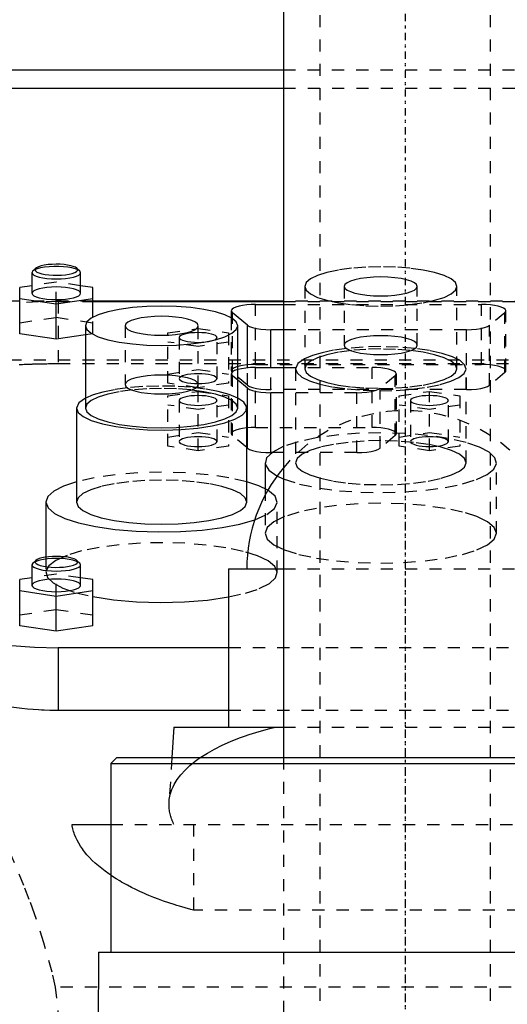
# Model space of a CAD drawing. Extents: x -105 to 105, y -104 to 484.
# Tile 8 of 10: x -32 to 8, y 192 to 273. Entities that reach past the tile are written whole.
import ezdxf

# ---------------------------------------------------------------- set-up
doc = ezdxf.new("R2010")
doc.units = 0
doc.linetypes.add('CENTER', pattern=[1.5, 0.45, -0.5, 0.05, -0.5])
doc.linetypes.add('DASHED', pattern=[2, 1, -1])
for name, color, linetype in [('AM_0', 7, 'CONTINUOUS'), ('AM_3', 7, 'DASHED'), ('AM_7', 7, 'CENTER')]:
    doc.layers.add(name, color=color, linetype=linetype)

msp = doc.modelspace()

# ---------------------------------------------------------------- linework, layer by layer
at = {"layer": 'AM_0', "color": 7, "linetype": 'CONTINUOUS'}
for p, q in [((-10, 446.5), (-10, 212.5)), ((-45.211, 269), (-10.011, 269)), ((-43, 267.5), (-10, 267.5)), ((-30.577, 252.474), (-30.65, 252.335)), ((-30.336, 252.698), (-30.577, 252.474)), ((-26.723, 252.474), (-26.964, 252.698)), ((-26.65, 252.335), (-26.723, 252.474)), ((-30.65, 252.335), (-30.65, 250.645)), ((-26.65, 250.645), (-26.65, 252.335)), ((-30.65, 251.265), (-31.65, 251.116)), ((-31.65, 247.322), (-31.65, 251.116)), ((-25.65, 251.116), (-26.65, 251.265)), ((-25.65, 248.664), (-25.65, 251.116)), ((-31.65, 250.219), (-28.65, 249.771)), ((-28.65, 249.771), (-25.65, 250.219)), ((-31.65, 250), (-39.86, 250)), ((-28.65, 246.874), (-28.65, 249.771)), ((-10, 250), (-25.65, 250)), ((-25.65, 249.97), (-10, 249.97)), ((-12.28, 249.72), (-10, 249.72)), ((-14.28, 249.202), (-14.28, 248.624)), ((-14.189, 248.568), (-14.189, 249.048)), ((-12.939, 248.013), (-14.189, 249.048)), ((-26.25, 247.973), (-26.25, 241.211)), ((-13.75, 241.211), (-13.75, 247.973)), ((-12.939, 244.515), (-12.939, 248.013)), ((-11.03, 244.544), (-11.03, 247.649)), ((-10, 247.649), (-11.03, 247.649)), ((-28.65, 246.874), (-31.65, 247.322)), ((-26.25, 247.232), (-28.65, 246.874)), ((-12.28, 244.544), (-10, 244.544)), ((-12.939, 242.836), (-13.75, 243.508)), ((-12.939, 237.91), (-12.939, 242.836)), ((-11.03, 237.547), (-11.03, 242.473)), ((-10, 242.473), (-11.03, 242.473)), ((-27, 241.211), (-27, 233.484)), ((-13, 233.484), (-13, 241.211)), ((-12.939, 237.91), (-13, 237.961)), ((-10.946, 237.547), (-11.03, 237.547)), ((-11.5, 236.719), (-11.5, 234.582)), ((-29.5, 233.484), (-29.5, 228.967)), ((-30.577, 228.468), (-30.65, 228.329)), ((-30.65, 228.329), (-30.65, 226.639)), ((-30.336, 228.692), (-30.577, 228.468)), ((-26.723, 228.468), (-26.964, 228.692)), ((-26.65, 228.329), (-26.723, 228.468)), ((-26.65, 226.639), (-26.65, 228.329)), ((-14.5, 228), (-14.5, 215)), ((-14.5, 228), (-10.009, 228)), ((-30.65, 227.26), (-31.65, 227.11)), ((-31.65, 223.316), (-31.65, 227.11)), ((-25.65, 227.11), (-26.65, 227.26)), ((-25.65, 223.316), (-25.65, 227.11)), ((-31.65, 226.214), (-28.65, 225.766)), ((-28.65, 225.766), (-25.65, 226.214)), ((-28.65, 222.868), (-28.65, 225.766)), ((-28.65, 222.868), (-31.65, 223.316)), ((-25.65, 223.316), (-28.65, 222.868)), ((-28.5, 221.5), (-28.5, 216.359)), ((-14.5, 221.5), (-28.5, 221.5)), ((-14.5, 216.359), (-28.5, 216.359)), ((-19, 215), (-19.156, 212.5)), ((-19, 215), (-10.011, 215)), ((-23.675, 212.5), (-24.175, 212)), ((-24.175, 212), (-24.175, 196.5)), ((-24.175, 212), (24.175, 212)), ((-23.675, 212.5), (23.675, 212.5)), ((-27.357, 207), (-24.189, 207)), ((-25.175, 196.5), (-25.431, 160.873)), ((-25.175, 196.5), (25.175, 196.5))]:
    msp.add_line(p, q, dxfattribs=at)
for points in [[(-28.65, 253.029), (-28.997, 253.02), (-29.329, 252.994), (-29.635, 252.951), (-29.902, 252.893), (-30.119, 252.822), (-30.279, 252.742), (-30.373, 252.655), (-30.399, 252.566), (-30.357, 252.476), (-30.246, 252.391), (-30.072, 252.312), (-29.842, 252.245), (-29.565, 252.19), (-29.251, 252.151), (-28.914, 252.129), (-28.566, 252.124), (-28.222, 252.137), (-27.894, 252.168), (-27.597, 252.215), (-27.341, 252.276), (-27.137, 252.349), (-26.993, 252.431), (-26.914, 252.519), (-26.905, 252.609), (-26.964, 252.698)], [(-26.964, 252.698), (-27.08, 252.776), (-27.249, 252.848), (-27.467, 252.91), (-27.725, 252.961), (-28.015, 252.998), (-28.327, 253.022), (-28.65, 253.029)], [(-30.65, 252.335), (-30.612, 252.234), (-30.498, 252.137), (-30.313, 252.047), (-30.064, 251.969), (-29.761, 251.904), (-29.415, 251.857), (-29.04, 251.827), (-28.65, 251.817), (-28.26, 251.827), (-27.885, 251.857), (-27.539, 251.904), (-27.236, 251.969), (-26.987, 252.047), (-26.802, 252.137), (-26.688, 252.234), (-26.65, 252.335)], [(-30.65, 250.645), (-30.612, 250.544), (-30.498, 250.446), (-30.313, 250.357), (-30.064, 250.278), (-29.761, 250.214), (-29.415, 250.166), (-29.04, 250.137), (-28.65, 250.127), (-28.26, 250.137), (-27.885, 250.166), (-27.539, 250.214), (-27.236, 250.278), (-26.987, 250.357), (-26.802, 250.446), (-26.688, 250.544), (-26.65, 250.645)], [(-12.28, 249.72), (-12.652, 249.711), (-13.012, 249.684), (-13.346, 249.64), (-13.642, 249.581), (-13.891, 249.509), (-14.083, 249.426), (-14.213, 249.335), (-14.274, 249.239), (-14.266, 249.143), (-14.189, 249.048)], [(-12.939, 248.013), (-12.771, 247.912), (-12.526, 247.824), (-12.214, 247.75), (-11.85, 247.695), (-11.449, 247.661), (-11.03, 247.649)], [(-12.28, 244.544), (-12.69, 244.533), (-13.083, 244.5), (-13.442, 244.447), (-13.752, 244.376)], [(-12.939, 242.836), (-12.771, 242.736), (-12.526, 242.647), (-12.214, 242.574), (-11.85, 242.519), (-11.449, 242.485), (-11.03, 242.473)], [(-26.25, 242.027), (-26.81, 241.631), (-27, 241.211)], [(-27, 241.211), (-26.86, 240.85), (-26.445, 240.504), (-25.772, 240.186), (-24.867, 239.909), (-23.768, 239.684), (-22.517, 239.521), (-21.166, 239.425), (-19.768, 239.4), (-18.38, 239.449), (-17.056, 239.568), (-15.85, 239.752), (-14.811, 239.995), (-13.979, 240.287), (-13.389, 240.616), (-13.063, 240.969), (-13.015, 241.331), (-13.247, 241.689), (-13.75, 242.027)], [(-26.25, 241.211), (-26.13, 240.896), (-25.774, 240.592), (-25.197, 240.313), (-24.419, 240.067), (-23.472, 239.866), (-22.392, 239.717), (-21.219, 239.625), (-20, 239.594), (-18.781, 239.625), (-17.608, 239.717), (-16.528, 239.866), (-15.581, 240.067), (-14.803, 240.313), (-14.226, 240.592), (-13.87, 240.896), (-13.75, 241.211)], [(-12.939, 237.91), (-12.771, 237.81), (-12.526, 237.721), (-12.214, 237.647), (-11.85, 237.592), (-11.449, 237.558), (-11.03, 237.547)], [(-10.005, 238.043), (-10.878, 237.594), (-11.38, 237.108), (-11.49, 236.606), (-11.202, 236.109), (-10.53, 235.637)], [(-27, 235.146), (-28.065, 234.783), (-28.853, 234.376), (-29.337, 233.938), (-29.5, 233.484)], [(-11.278, 234.458), (-12.027, 234.821), (-13, 235.146)], [(-29.5, 233.484), (-29.324, 233.013), (-28.803, 232.559), (-27.955, 232.14), (-26.813, 231.77), (-25.418, 231.464), (-23.823, 231.233), (-22.086, 231.085), (-20.272, 231.026), (-18.447, 231.058), (-16.68, 231.18), (-15.037, 231.387), (-13.577, 231.672), (-12.355, 232.024)], [(-27, 233.484), (-26.865, 233.13), (-26.467, 232.791), (-25.82, 232.477), (-24.95, 232.203), (-23.889, 231.977), (-22.679, 231.81), (-21.366, 231.707), (-20, 231.672), (-18.634, 231.707), (-17.321, 231.81), (-16.111, 231.977), (-15.05, 232.203), (-14.18, 232.477), (-13.533, 232.791), (-13.135, 233.13), (-13, 233.484)], [(-30.336, 228.692), (-30.395, 228.603), (-30.386, 228.513), (-30.307, 228.426), (-30.163, 228.343), (-29.959, 228.27), (-29.703, 228.209), (-29.406, 228.162), (-29.078, 228.132), (-28.734, 228.118), (-28.386, 228.123), (-28.049, 228.146), (-27.735, 228.185), (-27.458, 228.239), (-27.228, 228.307), (-27.054, 228.385), (-26.943, 228.471), (-26.901, 228.56), (-26.927, 228.65), (-27.021, 228.737), (-27.181, 228.817), (-27.398, 228.887), (-27.665, 228.945), (-27.971, 228.988), (-28.303, 229.015), (-28.65, 229.024)], [(-28.65, 229.024), (-28.973, 229.016), (-29.285, 228.993), (-29.575, 228.955), (-29.833, 228.905), (-30.051, 228.842), (-30.22, 228.771), (-30.336, 228.692)], [(-30.65, 228.329), (-30.612, 228.228), (-30.498, 228.131), (-30.313, 228.042), (-30.064, 227.963), (-29.761, 227.899), (-29.415, 227.851), (-29.04, 227.822), (-28.65, 227.812), (-28.26, 227.822), (-27.885, 227.851), (-27.539, 227.899), (-27.236, 227.963), (-26.987, 228.042), (-26.802, 228.131), (-26.688, 228.228), (-26.65, 228.329)], [(-30.65, 226.639), (-30.612, 226.538), (-30.498, 226.441), (-30.313, 226.351), (-30.064, 226.273), (-29.761, 226.209), (-29.415, 226.161), (-29.04, 226.131), (-28.65, 226.121), (-28.26, 226.131), (-27.885, 226.161), (-27.539, 226.209), (-27.236, 226.273), (-26.987, 226.351), (-26.802, 226.441), (-26.688, 226.538), (-26.65, 226.639)], [(-25.656, 225.713), (-23.947, 225.452), (-22.065, 225.289), (-20.093, 225.23), (-18.117, 225.279), (-16.224, 225.432), (-14.495, 225.685)], [(-38.5, 224.088), (-38.308, 223.583), (-37.739, 223.098), (-36.815, 222.65), (-35.571, 222.258), (-34.056, 221.936), (-32.327, 221.697), (-30.451, 221.55), (-28.5, 221.5)]]:
    msp.add_lwpolyline(points, dxfattribs=at)
for points in [[(-13.75, 247.973), (-13.87, 248.288), (-14.226, 248.592), (-14.803, 248.871), (-15.581, 249.117), (-16.528, 249.318), (-17.608, 249.467), (-18.781, 249.559), (-20, 249.59), (-21.219, 249.559), (-22.392, 249.467), (-23.472, 249.318), (-24.419, 249.117), (-25.197, 248.871), (-25.774, 248.592), (-26.13, 248.288), (-26.25, 247.973), (-26.13, 247.657), (-25.774, 247.354), (-25.197, 247.074), (-24.419, 246.829), (-23.472, 246.628), (-22.392, 246.478), (-21.219, 246.386), (-20, 246.355), (-18.781, 246.386), (-17.608, 246.478), (-16.528, 246.628), (-15.581, 246.829), (-14.803, 247.074), (-14.226, 247.354), (-13.87, 247.657)], [(-17, 247.973), (-17.058, 248.124), (-17.228, 248.27), (-17.506, 248.404), (-17.879, 248.522), (-18.333, 248.618), (-18.852, 248.69), (-19.415, 248.734), (-20, 248.749), (-20.585, 248.734), (-21.148, 248.69), (-21.667, 248.618), (-22.121, 248.522), (-22.494, 248.404), (-22.772, 248.27), (-22.942, 248.124), (-23, 247.973), (-22.942, 247.821), (-22.772, 247.676), (-22.494, 247.541), (-22.121, 247.424), (-21.667, 247.327), (-21.148, 247.255), (-20.585, 247.211), (-20, 247.196), (-19.415, 247.211), (-18.852, 247.255), (-18.333, 247.327), (-17.879, 247.424), (-17.506, 247.541), (-17.228, 247.676), (-17.058, 247.821)]]:
    msp.add_lwpolyline(points, close=True, dxfattribs=at)
for points in [[(-28.5, 216.359, 0), (-28.725, 216.36, 0), (-29.179, 216.367, 0), (-29.637, 216.381, 0), (-29.867, 216.391, 0), (-30.098, 216.403, 0), (-30.559, 216.433, 0), (-31.018, 216.47, 0), (-31.473, 216.516, 0), (-31.923, 216.568, 0), (-32.366, 216.628, 0), (-32.584, 216.661, 0), (-32.799, 216.695, 0), (-33.223, 216.769, 0), (-33.635, 216.85, 0), (-34.033, 216.936, 0), (-34.416, 217.029, 0), (-34.783, 217.126, 0), (-34.961, 217.176, 0), (-35.133, 217.228, 0), (-35.465, 217.333, 0), (-35.78, 217.443, 0), (-35.934, 217.5, 0)], [(-24.179, 202.821, 0), (-24.334, 202.928, 0), (-24.634, 203.144, 0), (-24.92, 203.364, 0), (-25.057, 203.475, 0), (-25.191, 203.587, 0), (-25.448, 203.813, 0), (-25.69, 204.042, 0), (-25.917, 204.273, 0), (-26.128, 204.507, 0), (-26.322, 204.742, 0), (-26.414, 204.86, 0), (-26.501, 204.978, 0), (-26.664, 205.216, 0), (-26.81, 205.454, 0), (-26.939, 205.693, 0), (-27.052, 205.932, 0), (-27.149, 206.171, 0), (-27.191, 206.29, 0), (-27.229, 206.409, 0), (-27.293, 206.646, 0), (-27.34, 206.882, 0), (-27.357, 207, 0)]]:
    msp.add_polyline3d(points, dxfattribs=at)
msp.add_arc((0, 228), 13, 140.28486, 180, dxfattribs=at)
at = {"layer": 'AM_3', "color": 6, "linetype": 'DASHED'}
for p, q in [((-7, 457.5), (-7, -77.5)), ((7, -77.5), (7, 457.5)), ((-10.011, 269), (10.011, 269)), ((-10, 267.5), (10, 267.5)), ((-28.65, 251.564), (-30.65, 251.265)), ((-28.65, 249.771), (-28.65, 251.564)), ((-26.65, 251.265), (-28.65, 251.564)), ((-8.25, 251.208), (-8.25, 244.446)), ((-5, 251.208), (-5, 246.378)), ((1, 246.378), (1, 251.208)), ((4.25, 244.446), (4.25, 251.208)), ((-25.65, 250), (-31.65, 250)), ((-28.5, 249.97), (-28.5, 244.865)), ((-28.5, 249.97), (-25.65, 249.97)), ((-12.28, 244.794), (-12.28, 249.72)), ((10, 250), (-10, 250)), ((-10, 249.97), (10, 249.97)), ((-10, 249.72), (6.28, 249.72)), ((6.28, 244.794), (6.28, 249.72)), ((-31.65, 248.218), (-28.65, 248.667)), ((-28.65, 248.667), (-25.65, 248.218)), ((-25.65, 247.322), (-25.65, 248.664)), ((-14.28, 248.624), (-14.28, 244.276)), ((-14.189, 244.122), (-14.189, 248.568)), ((8.189, 249.048), (6.939, 248.013)), ((8.189, 244.122), (8.189, 249.048)), ((8.28, 244.276), (8.28, 249.202)), ((-23, 247.973), (-23, 243.143)), ((-19.5, 247.383), (-17, 247.757)), ((-17, 242.882), (-17, 247.973)), ((-17, 247.757), (-14.5, 247.383)), ((5.03, 247.649), (-10, 247.649)), ((5.03, 242.723), (5.03, 247.649)), ((6.939, 243.086), (6.939, 248.013)), ((-25.65, 247.322), (-26.25, 247.232)), ((-19.5, 243.255), (-19.5, 247.383)), ((-18.55, 247.01), (-18.55, 243.629)), ((-15.45, 243.629), (-15.45, 247.01)), ((-14.5, 247.383), (-14.5, 243.255)), ((-17, 246.263), (-19.5, 246.636)), ((-14.5, 246.636), (-17, 246.263)), ((38.5, 245.15), (-38.5, 245.15)), ((-28.5, 244.865), (28.5, 244.865)), ((-19.5, 244.003), (-17, 244.376)), ((-17, 244.376), (-14.5, 244.003)), ((-12.939, 243.086), (-12.939, 244.515)), ((-12.28, 244.794), (6.28, 244.794)), ((-12.28, 239.617), (-12.28, 244.544)), ((-11.03, 242.723), (-11.03, 244.544)), ((-10, 244.544), (-2.72, 244.544)), ((-9, 244.446), (-9, 236.719)), ((-2.72, 239.617), (-2.72, 244.544)), ((5, 236.719), (5, 244.446)), ((-14.28, 244.026), (-14.28, 239.1)), ((-12.939, 243.086), (-14.189, 244.122)), ((-14.189, 238.945), (-14.189, 243.872)), ((-13.75, 243.508), (-14.189, 243.872)), ((-0.811, 243.872), (-2.061, 242.836)), ((-0.811, 238.945), (-0.811, 243.872)), ((-0.72, 239.1), (-0.72, 244.026)), ((8.189, 244.122), (6.939, 243.086)), ((-17, 242.882), (-19.5, 243.255)), ((-14.5, 243.255), (-17, 242.882)), ((-2.061, 237.91), (-2.061, 242.836)), ((-19.5, 242.207), (-17, 242.581)), ((-19.5, 238.079), (-19.5, 242.207)), ((-17, 242.581), (-14.5, 242.207)), ((-17, 237.706), (-17, 242.581)), ((-14.5, 242.207), (-14.5, 238.079)), ((5.03, 242.723), (-11.03, 242.723)), ((-3.97, 242.473), (-10, 242.473)), ((-3.97, 237.547), (-3.97, 242.473)), ((-0.5, 242.207), (2, 242.581)), ((-0.5, 238.079), (-0.5, 242.207)), ((2, 242.581), (4.5, 242.207)), ((2, 237.706), (2, 242.581)), ((4.5, 242.207), (4.5, 238.079)), ((-17, 241.086), (-19.5, 241.46)), ((-18.55, 241.833), (-18.55, 238.453)), ((-14.5, 241.46), (-17, 241.086)), ((-15.45, 238.453), (-15.45, 241.833)), ((2, 241.086), (-0.5, 241.46)), ((0.45, 241.833), (0.45, 238.453)), ((4.5, 241.46), (2, 241.086)), ((3.55, 238.453), (3.55, 241.833)), ((-12.28, 239.617), (-2.72, 239.617)), ((-19.5, 238.826), (-17, 239.2)), ((-17, 239.2), (-14.5, 238.826)), ((-13, 237.961), (-14.189, 238.945)), ((-7.005, 238.809), (-7.295, 238.76)), ((-0.811, 238.945), (-2.061, 237.91)), ((-0.5, 238.826), (2, 239.2)), ((2, 239.2), (4.5, 238.826)), ((-17, 237.706), (-19.5, 238.079)), ((-14.5, 238.079), (-17, 237.706)), ((2, 237.706), (-0.5, 238.079)), ((4.5, 238.079), (2, 237.706)), ((-3.97, 237.547), (-10.946, 237.547)), ((7.5, 230.924), (7.5, 236.719)), ((-10.53, 235.637), (-10.005, 235.395)), ((-11.5, 234.582), (-11.5, 230.924)), ((-10.5, 227.689), (-10.5, 233.484)), ((-29.5, 228.967), (-29.5, 227.689)), ((-28.65, 227.559), (-30.65, 227.26)), ((-28.65, 225.766), (-28.65, 227.559)), ((-26.65, 227.26), (-28.65, 227.559)), ((-10.009, 228), (10.009, 228)), ((-31.65, 224.213), (-28.65, 224.661)), ((-28.65, 224.661), (-25.65, 224.213)), ((14.5, 221.5), (-14.5, 221.5)), ((14.5, 216.359), (-14.5, 216.359)), ((-10.011, 215), (10.011, 215)), ((-19.156, 212.5), (-19.386, 208.83)), ((-10, 212.5), (-10, -25.3)), ((-24.189, 207), (24.189, 207)), ((-17.375, 207), (-17.375, 199.939)), ((17.375, 199.939), (-17.375, 199.939)), ((28.705, 193.625), (-28.705, 193.625))]:
    msp.add_line(p, q, dxfattribs=at)
for points in [[(-26.723, 252.474), (-26.868, 252.57), (-27.084, 252.657), (-27.362, 252.731), (-27.691, 252.789), (-28.059, 252.829), (-28.45, 252.85), (-28.85, 252.85), (-29.241, 252.829), (-29.609, 252.789), (-29.938, 252.731), (-30.216, 252.657), (-30.432, 252.57), (-30.577, 252.474)], [(-28.65, 251.162), (-29.04, 251.152), (-29.415, 251.123), (-29.761, 251.075), (-30.064, 251.011), (-30.313, 250.932), (-30.498, 250.843), (-30.612, 250.746), (-30.65, 250.645)], [(-26.65, 250.645), (-26.688, 250.746), (-26.802, 250.843), (-26.987, 250.932), (-27.236, 251.011), (-27.539, 251.075), (-27.885, 251.123), (-28.26, 251.152), (-28.65, 251.162)], [(-28.5, 249.97), (-30.097, 249.937), (-31.653, 249.838)], [(8.189, 249.048), (8.266, 249.143), (8.274, 249.239), (8.213, 249.335), (8.083, 249.426), (7.891, 249.509), (7.642, 249.581), (7.346, 249.64), (7.012, 249.684), (6.652, 249.711), (6.28, 249.72)], [(5.03, 247.649), (5.449, 247.661), (5.85, 247.695), (6.214, 247.75), (6.526, 247.824), (6.771, 247.912), (6.939, 248.013)], [(-17, 247.411), (-17.302, 247.403), (-17.593, 247.38), (-17.861, 247.343), (-18.096, 247.293), (-18.289, 247.233), (-18.432, 247.163), (-18.52, 247.088), (-18.55, 247.01)], [(-18.55, 247.01), (-18.52, 246.932), (-18.432, 246.856), (-18.289, 246.787), (-18.096, 246.726), (-17.861, 246.676), (-17.593, 246.639), (-17.302, 246.616), (-17, 246.609)], [(-17, 246.609), (-16.698, 246.616), (-16.407, 246.639), (-16.139, 246.676), (-15.904, 246.726), (-15.711, 246.787), (-15.568, 246.856), (-15.48, 246.932), (-15.45, 247.01), (-15.48, 247.088), (-15.568, 247.163), (-15.711, 247.233), (-15.904, 247.293), (-16.139, 247.343), (-16.407, 247.38), (-16.698, 247.403), (-17, 247.411)], [(-4.812, 246.106), (-5.873, 245.956), (-6.818, 245.761), (-7.62, 245.527), (-8.254, 245.26)], [(-7.002, 243.179), (-5.954, 242.951), (-4.754, 242.781), (-3.45, 242.674), (-2.09, 242.635), (-0.726, 242.665), (0.588, 242.763), (1.804, 242.926), (2.875, 243.146), (3.759, 243.417), (4.423, 243.726), (4.842, 244.063), (4.999, 244.415), (4.889, 244.768), (4.515, 245.109), (3.893, 245.424), (3.045, 245.702), (2.005, 245.932), (0.812, 246.106)], [(-2, 246.258), (-3.436, 246.22), (-4.812, 246.106)], [(0.812, 246.106), (-0.564, 246.22), (-2, 246.258)], [(-8.254, 245.26), (-8.811, 244.865), (-9, 244.446)], [(-12.28, 244.794), (-12.652, 244.785), (-13.012, 244.758), (-13.346, 244.714), (-13.642, 244.655), (-13.891, 244.583), (-14.083, 244.5), (-14.213, 244.409), (-14.274, 244.313), (-14.266, 244.216), (-14.189, 244.122)], [(-13.752, 244.376), (-14.001, 244.29), (-14.175, 244.191), (-14.266, 244.086), (-14.271, 243.978), (-14.189, 243.872)], [(-9, 244.446), (-8.869, 244.098), (-8.481, 243.762), (-7.851, 243.452), (-7.002, 243.179)], [(-0.811, 243.872), (-0.734, 243.966), (-0.726, 244.063), (-0.787, 244.159), (-0.917, 244.249), (-1.109, 244.333), (-1.358, 244.405), (-1.654, 244.464), (-1.988, 244.508), (-2.348, 244.534), (-2.72, 244.544)], [(8.189, 244.122), (8.266, 244.216), (8.274, 244.313), (8.213, 244.409), (8.083, 244.5), (7.891, 244.583), (7.642, 244.655), (7.346, 244.714), (7.012, 244.758), (6.652, 244.785), (6.28, 244.794)], [(-22.812, 242.87), (-23.871, 242.721), (-24.815, 242.526), (-25.616, 242.293), (-26.25, 242.027)], [(-20, 242.829), (-21.219, 242.798), (-22.392, 242.706), (-23.472, 242.556), (-24.419, 242.355), (-25.197, 242.11), (-25.774, 241.83), (-26.13, 241.527), (-26.25, 241.211)], [(-13.75, 242.027), (-14.456, 242.317), (-15.361, 242.568), (-16.432, 242.77), (-17.632, 242.916), (-18.916, 243.001), (-20.239, 243.022), (-21.553, 242.978), (-22.812, 242.87)], [(-13.75, 241.211), (-13.87, 241.527), (-14.226, 241.83), (-14.803, 242.11), (-15.581, 242.355), (-16.528, 242.556), (-17.608, 242.706), (-18.781, 242.798), (-20, 242.829)], [(-12.939, 243.086), (-12.771, 242.986), (-12.526, 242.897), (-12.214, 242.824), (-11.85, 242.769), (-11.449, 242.735), (-11.03, 242.723)], [(-3.97, 242.473), (-3.551, 242.485), (-3.15, 242.519), (-2.786, 242.574), (-2.474, 242.647), (-2.229, 242.736), (-2.061, 242.836)], [(5.03, 242.723), (5.449, 242.735), (5.85, 242.769), (6.214, 242.824), (6.526, 242.897), (6.771, 242.986), (6.939, 243.086)], [(-15.45, 241.833), (-15.48, 241.912), (-15.568, 241.987), (-15.711, 242.056), (-15.904, 242.117), (-16.139, 242.167), (-16.407, 242.204), (-16.698, 242.227), (-17, 242.235), (-17.302, 242.227), (-17.593, 242.204), (-17.861, 242.167), (-18.096, 242.117), (-18.289, 242.056), (-18.432, 241.987), (-18.52, 241.912), (-18.55, 241.833)], [(3.55, 241.833), (3.52, 241.912), (3.432, 241.987), (3.289, 242.056), (3.096, 242.117), (2.861, 242.167), (2.593, 242.204), (2.302, 242.227), (2, 242.235), (1.698, 242.227), (1.407, 242.204), (1.139, 242.167), (0.904, 242.117), (0.711, 242.056), (0.568, 241.987), (0.48, 241.912), (0.45, 241.833)], [(-18.55, 241.833), (-18.52, 241.755), (-18.432, 241.68), (-18.289, 241.611), (-18.096, 241.55), (-17.861, 241.5), (-17.593, 241.463), (-17.302, 241.44), (-17, 241.432), (-16.698, 241.44), (-16.407, 241.463), (-16.139, 241.5), (-15.904, 241.55), (-15.711, 241.611), (-15.568, 241.68), (-15.48, 241.755), (-15.45, 241.833)], [(0.45, 241.833), (0.48, 241.755), (0.568, 241.68), (0.711, 241.611), (0.904, 241.55), (1.139, 241.5), (1.407, 241.463), (1.698, 241.44), (2, 241.432), (2.302, 241.44), (2.593, 241.463), (2.861, 241.5), (3.096, 241.55), (3.289, 241.611), (3.432, 241.68), (3.52, 241.755), (3.55, 241.833)], [(-12.28, 239.617), (-12.652, 239.608), (-13.012, 239.581), (-13.346, 239.538), (-13.642, 239.479), (-13.891, 239.406), (-14.083, 239.323), (-14.213, 239.232), (-14.274, 239.137), (-14.266, 239.04), (-14.189, 238.945)], [(-0.811, 238.945), (-0.734, 239.04), (-0.726, 239.137), (-0.787, 239.232), (-0.917, 239.323), (-1.109, 239.406), (-1.358, 239.479), (-1.654, 239.538), (-1.988, 239.581), (-2.348, 239.608), (-2.72, 239.617)], [(-7.295, 238.76), (-8.793, 238.438), (-10.005, 238.043)], [(-2, 239.178), (-3.747, 239.136), (-5.435, 239.012), (-7.005, 238.809)], [(5.007, 238.379), (3.536, 238.717), (1.828, 238.969), (-0.044, 239.125), (-2, 239.178)], [(-7.005, 234.629), (-5.38, 234.421), (-3.632, 234.297), (-1.824, 234.261), (-0.023, 234.314), (1.706, 234.455), (3.3, 234.679), (4.702, 234.976), (5.859, 235.338), (6.73, 235.749), (7.283, 236.196), (7.497, 236.662), (7.366, 237.13), (6.894, 237.583), (6.098, 238.005), (5.007, 238.379)], [(-3.97, 237.547), (-3.551, 237.558), (-3.15, 237.592), (-2.786, 237.647), (-2.474, 237.721), (-2.229, 237.81), (-2.061, 237.91)], [(-13, 235.146), (-14.47, 235.483), (-16.177, 235.735), (-18.047, 235.89), (-20, 235.943), (-21.953, 235.89), (-23.823, 235.735), (-25.53, 235.483), (-27, 235.146)], [(-20, 235.296), (-21.366, 235.261), (-22.679, 235.158), (-23.889, 234.99), (-24.95, 234.765), (-25.82, 234.49), (-26.467, 234.177), (-26.865, 233.837), (-27, 233.484)], [(-13, 233.484), (-13.135, 233.837), (-13.533, 234.177), (-14.18, 234.49), (-15.05, 234.765), (-16.111, 234.99), (-17.321, 235.158), (-18.634, 235.261), (-20, 235.296)], [(-10.005, 235.395), (-8.671, 234.969), (-7.005, 234.629)], [(-12.355, 232.024), (-11.353, 232.466), (-10.726, 232.951), (-10.5, 233.46), (-10.687, 233.969), (-11.278, 234.458)], [(-14.495, 225.685), (-13.11, 225.996), (-11.981, 226.37), (-11.152, 226.793), (-10.652, 227.25), (-10.501, 227.723), (-10.704, 228.195), (-11.253, 228.648), (-12.128, 229.065), (-13.297, 229.431), (-14.715, 229.732), (-16.331, 229.957), (-18.083, 230.097), (-19.907, 230.147), (-21.734, 230.106), (-23.496, 229.975), (-25.129, 229.758), (-26.57, 229.465), (-27.766, 229.105), (-28.673, 228.692), (-29.256, 228.242), (-29.495, 227.772), (-29.379, 227.298), (-28.914, 226.839), (-28.117, 226.411), (-27.017, 226.031), (-25.656, 225.713)], [(-28.65, 228.847), (-29.019, 228.838), (-29.376, 228.812), (-29.707, 228.769), (-30.002, 228.711), (-30.251, 228.64), (-30.445, 228.558), (-30.577, 228.468)], [(-26.723, 228.468), (-26.855, 228.558), (-27.049, 228.64), (-27.298, 228.711), (-27.593, 228.769), (-27.924, 228.812), (-28.281, 228.838), (-28.65, 228.847)], [(-28.65, 227.157), (-29.04, 227.147), (-29.415, 227.117), (-29.761, 227.069), (-30.064, 227.005), (-30.313, 226.927), (-30.498, 226.837), (-30.612, 226.74), (-30.65, 226.639)], [(-26.65, 226.639), (-26.688, 226.74), (-26.802, 226.837), (-26.987, 226.927), (-27.236, 227.005), (-27.539, 227.069), (-27.885, 227.117), (-28.26, 227.147), (-28.65, 227.157)]]:
    msp.add_lwpolyline(points, dxfattribs=at)
for points in [[(4.25, 251.208), (4.13, 251.524), (3.774, 251.827), (3.197, 252.107), (2.419, 252.352), (1.472, 252.553), (0.392, 252.702), (-0.781, 252.794), (-2, 252.826), (-3.219, 252.794), (-4.392, 252.702), (-5.472, 252.553), (-6.419, 252.352), (-7.197, 252.107), (-7.774, 251.827), (-8.13, 251.524), (-8.25, 251.208), (-8.13, 250.892), (-7.774, 250.589), (-7.197, 250.309), (-6.419, 250.064), (-5.472, 249.863), (-4.392, 249.713), (-3.219, 249.621), (-2, 249.59), (-0.781, 249.621), (0.392, 249.713), (1.472, 249.863), (2.419, 250.064), (3.197, 250.309), (3.774, 250.589), (4.13, 250.892)], [(1, 251.208), (0.942, 251.359), (0.772, 251.505), (0.494, 251.639), (0.121, 251.757), (-0.333, 251.854), (-0.852, 251.925), (-1.415, 251.969), (-2, 251.984), (-2.585, 251.969), (-3.148, 251.925), (-3.667, 251.854), (-4.121, 251.757), (-4.494, 251.639), (-4.772, 251.505), (-4.942, 251.359), (-5, 251.208), (-4.942, 251.056), (-4.772, 250.911), (-4.494, 250.777), (-4.121, 250.659), (-3.667, 250.562), (-3.148, 250.491), (-2.585, 250.446), (-2, 250.431), (-1.415, 250.446), (-0.852, 250.491), (-0.333, 250.562), (0.121, 250.659), (0.494, 250.777), (0.772, 250.911), (0.942, 251.056)], [(1, 246.378), (0.942, 246.53), (0.772, 246.675), (0.494, 246.81), (0.121, 246.927), (-0.333, 247.024), (-0.852, 247.096), (-1.415, 247.14), (-2, 247.155), (-2.585, 247.14), (-3.148, 247.096), (-3.667, 247.024), (-4.121, 246.927), (-4.494, 246.81), (-4.772, 246.675), (-4.942, 246.53), (-5, 246.378), (-4.942, 246.227), (-4.772, 246.081), (-4.494, 245.947), (-4.121, 245.829), (-3.667, 245.733), (-3.148, 245.661), (-2.585, 245.617), (-2, 245.602), (-1.415, 245.617), (-0.852, 245.661), (-0.333, 245.733), (0.121, 245.829), (0.494, 245.947), (0.772, 246.081), (0.942, 246.227)], [(4.25, 244.446), (4.13, 244.762), (3.774, 245.066), (3.197, 245.345), (2.419, 245.59), (1.472, 245.791), (0.392, 245.941), (-0.781, 246.033), (-2, 246.064), (-3.219, 246.033), (-4.392, 245.941), (-5.472, 245.791), (-6.419, 245.59), (-7.197, 245.345), (-7.774, 245.066), (-8.13, 244.762), (-8.25, 244.446), (-8.13, 244.131), (-7.774, 243.827), (-7.197, 243.548), (-6.419, 243.303), (-5.472, 243.101), (-4.392, 242.952), (-3.219, 242.86), (-2, 242.829), (-0.781, 242.86), (0.392, 242.952), (1.472, 243.101), (2.419, 243.303), (3.197, 243.548), (3.774, 243.827), (4.13, 244.131)], [(-17, 243.143), (-17.058, 243.295), (-17.228, 243.44), (-17.506, 243.574), (-17.879, 243.692), (-18.333, 243.789), (-18.852, 243.86), (-19.415, 243.905), (-20, 243.92), (-20.585, 243.905), (-21.148, 243.86), (-21.667, 243.789), (-22.121, 243.692), (-22.494, 243.574), (-22.772, 243.44), (-22.942, 243.295), (-23, 243.143), (-22.942, 242.992), (-22.772, 242.846), (-22.494, 242.712), (-22.121, 242.594), (-21.667, 242.497), (-21.148, 242.426), (-20.585, 242.382), (-20, 242.367), (-19.415, 242.382), (-18.852, 242.426), (-18.333, 242.497), (-17.879, 242.594), (-17.506, 242.712), (-17.228, 242.846), (-17.058, 242.992)], [(-15.45, 243.629), (-15.48, 243.707), (-15.568, 243.783), (-15.711, 243.852), (-15.904, 243.913), (-16.139, 243.963), (-16.407, 244), (-16.698, 244.022), (-17, 244.03), (-17.302, 244.022), (-17.593, 244), (-17.861, 243.963), (-18.096, 243.913), (-18.289, 243.852), (-18.432, 243.783), (-18.52, 243.707), (-18.55, 243.629), (-18.52, 243.551), (-18.432, 243.476), (-18.289, 243.406), (-18.096, 243.345), (-17.861, 243.295), (-17.593, 243.258), (-17.302, 243.236), (-17, 243.228), (-16.698, 243.236), (-16.407, 243.258), (-16.139, 243.295), (-15.904, 243.345), (-15.711, 243.406), (-15.568, 243.476), (-15.48, 243.551)], [(-15.45, 238.453), (-15.48, 238.531), (-15.568, 238.606), (-15.711, 238.676), (-15.904, 238.736), (-16.139, 238.786), (-16.407, 238.823), (-16.698, 238.846), (-17, 238.854), (-17.302, 238.846), (-17.593, 238.823), (-17.861, 238.786), (-18.096, 238.736), (-18.289, 238.676), (-18.432, 238.606), (-18.52, 238.531), (-18.55, 238.453), (-18.52, 238.374), (-18.432, 238.299), (-18.289, 238.23), (-18.096, 238.169), (-17.861, 238.119), (-17.593, 238.082), (-17.302, 238.059), (-17, 238.051), (-16.698, 238.059), (-16.407, 238.082), (-16.139, 238.119), (-15.904, 238.169), (-15.711, 238.23), (-15.568, 238.299), (-15.48, 238.374)], [(3.55, 238.453), (3.52, 238.531), (3.432, 238.606), (3.289, 238.676), (3.096, 238.736), (2.861, 238.786), (2.593, 238.823), (2.302, 238.846), (2, 238.854), (1.698, 238.846), (1.407, 238.823), (1.139, 238.786), (0.904, 238.736), (0.711, 238.676), (0.568, 238.606), (0.48, 238.531), (0.45, 238.453), (0.48, 238.374), (0.568, 238.299), (0.711, 238.23), (0.904, 238.169), (1.139, 238.119), (1.407, 238.082), (1.698, 238.059), (2, 238.051), (2.302, 238.059), (2.593, 238.082), (2.861, 238.119), (3.096, 238.169), (3.289, 238.23), (3.432, 238.299), (3.52, 238.374)], [(5, 236.719), (4.865, 237.073), (4.467, 237.412), (3.82, 237.726), (2.95, 238), (1.889, 238.225), (0.679, 238.393), (-0.634, 238.496), (-2, 238.531), (-3.366, 238.496), (-4.679, 238.393), (-5.889, 238.225), (-6.95, 238), (-7.82, 237.726), (-8.467, 237.412), (-8.865, 237.073), (-9, 236.719), (-8.865, 236.366), (-8.467, 236.026), (-7.82, 235.713), (-6.95, 235.438), (-5.889, 235.213), (-4.679, 235.045), (-3.366, 234.942), (-2, 234.907), (-0.634, 234.942), (0.679, 235.045), (1.889, 235.213), (2.95, 235.438), (3.82, 235.713), (4.467, 236.026), (4.865, 236.366)], [(-11.5, 230.924), (-11.317, 230.444), (-10.777, 229.983), (-9.899, 229.558), (-8.718, 229.185), (-7.278, 228.879), (-5.635, 228.652), (-3.853, 228.512), (-2, 228.465), (-0.147, 228.512), (1.635, 228.652), (3.278, 228.879), (4.718, 229.185), (5.899, 229.558), (6.777, 229.983), (7.317, 230.444), (7.5, 230.924), (7.317, 231.404), (6.777, 231.865), (5.899, 232.29), (4.718, 232.662), (3.278, 232.968), (1.635, 233.195), (-0.147, 233.335), (-2, 233.383), (-3.853, 233.335), (-5.635, 233.195), (-7.278, 232.968), (-8.718, 232.662), (-9.899, 232.29), (-10.777, 231.865), (-11.317, 231.404)]]:
    msp.add_lwpolyline(points, close=True, dxfattribs=at)
for points in [[(-31.709, 244.784, 0), (-31.568, 244.791, 0), (-31.498, 244.794, 0), (-31.427, 244.798, 0), (-31.285, 244.804, 0), (-31.143, 244.81, 0), (-31.072, 244.813, 0), (-31.001, 244.816, 0), (-30.857, 244.822, 0), (-30.714, 244.827, 0), (-30.642, 244.829, 0), (-30.571, 244.832, 0), (-30.427, 244.836, 0), (-30.283, 244.84, 0), (-30.139, 244.844, 0), (-29.995, 244.847, 0), (-29.852, 244.851, 0), (-29.78, 244.852, 0), (-29.708, 244.854, 0), (-29.564, 244.856, 0), (-29.421, 244.858, 0), (-29.278, 244.86, 0), (-29.136, 244.862, 0), (-28.993, 244.863, 0), (-28.922, 244.863, 0), (-28.852, 244.864, 0), (-28.711, 244.864, 0), (-28.57, 244.865, 0), (-28.5, 244.865, 0)], [(-28.705, 193.625, 0), (-28.993, 194.853, 0), (-29.661, 197.273, 0), (-30.438, 199.649, 0), (-30.863, 200.822, 0), (-31.309, 201.984, 0), (-32.26, 204.28, 0), (-33.277, 206.538, 0), (-34.348, 208.759, 0), (-35.462, 210.944, 0), (-36.609, 213.092, 0), (-37.191, 214.152, 0), (-37.778, 215.203, 0), (-38.962, 217.275, 0), (-40.152, 219.308, 0), (-41.34, 221.3, 0), (-42.519, 223.247, 0), (-43.681, 225.147, 0), (-44.254, 226.079, 0), (-44.821, 226.999, 0), (-45.931, 228.798, 0), (-47.006, 230.543, 0), (-47.528, 231.394, 0)], [(-19.386, 208.83, 0), (-19.366, 209.041, 0), (-19.284, 209.46, 0), (-19.148, 209.874, 0), (-19.06, 210.079, 0), (-18.958, 210.283, 0), (-18.715, 210.684, 0), (-18.42, 211.076, 0), (-18.075, 211.457, 0), (-17.683, 211.827, 0), (-17.246, 212.183, 0), (-17.012, 212.355, 0), (-16.767, 212.525, 0), (-16.238, 212.859, 0), (-15.654, 213.186, 0), (-15.017, 213.504, 0), (-14.328, 213.81, 0), (-13.589, 214.103, 0), (-13.202, 214.244, 0), (-12.804, 214.381, 0), (-11.975, 214.642, 0), (-11.106, 214.885, 0), (-10.658, 215, 0)], [(-18.99, 207, 0), (-19.015, 207.05, 0), (-19.061, 207.15, 0), (-19.104, 207.251, 0), (-19.125, 207.301, 0), (-19.145, 207.351, 0), (-19.182, 207.452, 0), (-19.217, 207.554, 0), (-19.248, 207.655, 0), (-19.277, 207.757, 0), (-19.302, 207.859, 0), (-19.314, 207.91, 0), (-19.324, 207.961, 0), (-19.343, 208.063, 0), (-19.359, 208.165, 0), (-19.372, 208.268, 0), (-19.382, 208.37, 0), (-19.388, 208.472, 0), (-19.39, 208.524, 0), (-19.392, 208.575, 0), (-19.392, 208.677, 0), (-19.388, 208.779, 0), (-19.386, 208.83, 0)], [(-17.375, 199.939, 0), (-17.612, 200.002, 0), (-18.078, 200.132, 0), (-18.534, 200.266, 0), (-18.758, 200.335, 0), (-18.98, 200.405, 0), (-19.415, 200.548, 0), (-19.839, 200.696, 0), (-20.251, 200.847, 0), (-20.651, 201.001, 0), (-21.038, 201.159, 0), (-21.227, 201.239, 0), (-21.413, 201.32, 0), (-21.775, 201.483, 0), (-22.124, 201.648, 0), (-22.465, 201.817, 0), (-22.797, 201.99, 0), (-23.121, 202.168, 0), (-23.28, 202.259, 0), (-23.436, 202.35, 0), (-23.741, 202.536, 0), (-24.035, 202.725, 0), (-24.179, 202.821, 0)], [(-10.488, 77.05, 0), (-11.023, 78.809, 0), (-12.089, 82.588, 0), (-13.15, 86.715, 0), (-13.679, 88.909, 0), (-14.206, 91.188, 0), (-15.257, 96.006, 0), (-16.302, 101.167, 0), (-19.907, 121.898, 0), (-25.859, 166.851, 0), (-28.705, 193.625, 0)]]:
    msp.add_polyline3d(points, dxfattribs=at)
msp.add_arc((0, 228), 13, 39.71514, 140.28486, dxfattribs=at)
at = {"layer": 'AM_7', "color": 4, "linetype": 'CENTER'}
for p, q in [((0, 484.25), (0, -104.25)), ((0, 334.05), (0, -16.925)), ((0, 242.7), (0, -37.19))]:
    msp.add_line(p, q, dxfattribs=at)

doc.saveas('drawing.dxf')
